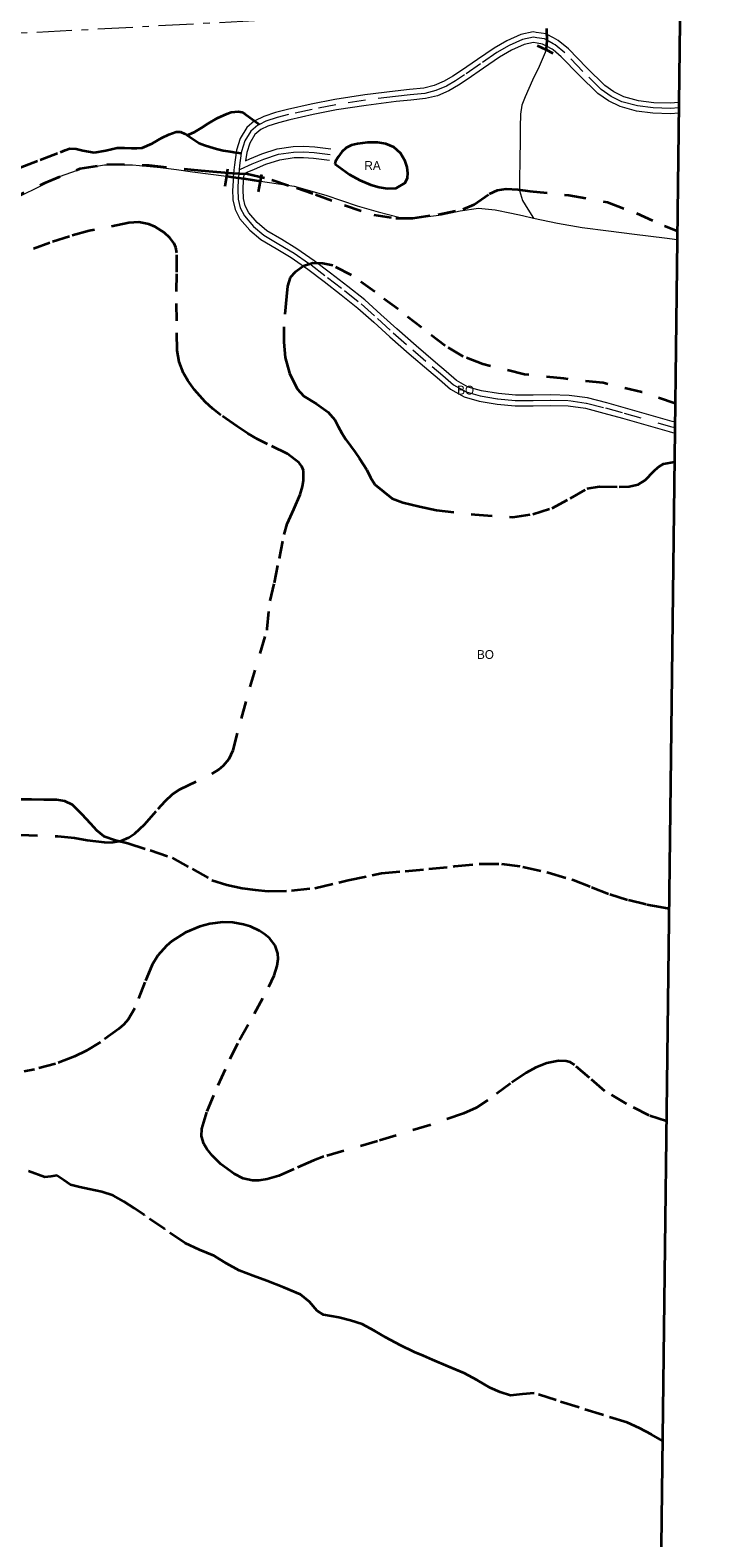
# Model space of a CAD drawing. Header units: metres. Extents: x 407555 to 411072, y 4571682 to 4574038.
# Tile 59 of 67: x 410875 to 411072, y 4572588 to 4573018. Entities that reach past the tile are written whole.
import ezdxf
from ezdxf.enums import TextEntityAlignment as Align

# ---------------------------------------------------------------- set-up
doc = ezdxf.new("R2010")
doc.units = ezdxf.units.M
doc.header["$MEASUREMENT"] = 0
for name, pattern in [('bt5mv20_liniae', [17.375, 10, -2.75, 1.875, -2.75]), ('bt5mv20_nopinta', [10, 5, -5]), ('bt5mv20_tlin1', [7, 5.25, -1.75])]:
    doc.linetypes.add(name, pattern=pattern)
for name, color, linetype, lineweight in [('COB01_CN', 7, 'Continuous', 15), ('COB01_LN', 7, 'Continuous', 15), ('ELE01_LN', 7, 'Continuous', 15), ('FLU01_LN', 7, 'Continuous', 15), ('FLU03_LN', 7, 'Continuous', 15), ('PON02_LN', 7, 'Continuous', 15), ('RAI01_CN', 7, 'Continuous', 15), ('RAI01_LN', 7, 'Continuous', 15), ('VIA16_LN', 7, 'Continuous', 15), ('VIA19_LN', 7, 'Continuous', 15), ('VIA21_LN', 7, 'Continuous', 15), ('VIA23_LN', 7, 'Continuous', 15), ('VIR01_LN', 7, 'Continuous', 15)]:
    doc.layers.add(name, color=color, linetype=linetype, lineweight=lineweight)
doc.styles.add('034', font='txt')

msp = doc.modelspace()

# ---------------------------------------------------------------- linework, layer by layer
at = {"layer": 'COB01_LN', "color": 92, "linetype": 'bt5mv20_nopinta', "lineweight": 35}
for points in [[(410868.44, 4572969.68, 307.33), (410878.59, 4572974.48, 305.92), (410888.86, 4572978.66, 304.5), (410896.54, 4572979.94, 303.61), (410908.58, 4572979.59, 302.59), (410920.48, 4572978.39, 301.79), (410923.45, 4572978.13, 302.31), (410927.89, 4572977.7, 304.28), (410930.11, 4572977.5, 304.95), (410932.32, 4572977.32, 304.87), (410934.46, 4572977.3, 304.22), (410936.58, 4572977.2, 303.47), (410943.6, 4572975.45, 300.51), (410950.55, 4572973.13, 298.02), (410956, 4572971.28, 297.08), (410964.28, 4572968.21, 296.42), (410972.67, 4572965.45, 295.68), (410978.95, 4572964.48, 294.83), (410983.77, 4572964.56, 294.18), (410991.04, 4572965.57, 293.21), (410998.13, 4572967.1, 292.23), (411001.26, 4572968.46, 291.73), (411005.68, 4572971.44, 290.91), (411007.95, 4572972.55, 290.52), (411010.39, 4572972.93, 290.17), (411013.75, 4572972.67, 290.37), (411017.12, 4572972.26, 290.76), (411028.23, 4572971.07, 290.46), (411039.27, 4572969.09, 289.63), (411047.57, 4572965.92, 288.5), (411055.57, 4572962.34, 286.98), (411059.22, 4572960.87, 285.8)], [(410910.33, 4572962, 317.25), (410908.44, 4572962.79, 317.57), (410905.6, 4572963.34, 318.1), (410902.73, 4572963.19, 318.5), (410891.44, 4572960.86, 319.52), (410885.8, 4572959.31, 320.02), (410880.2, 4572957.52, 320.58), (410866.66, 4572952.32, 322.24)], [(410871.73, 4572788.55, 395.1), (410882.5, 4572788.18, 394.64), (410887.29, 4572787.7, 393.99), (410890.85, 4572787.1, 393.05), (410895.97, 4572786.45, 391.05), (410898.35, 4572786.47, 389.82), (410900.57, 4572786.88, 388.47), (410902.75, 4572787.81, 386.96), (410904.49, 4572788.97, 385.63), (410907.27, 4572791.55, 383.31), (410911.15, 4572796.04, 379.82), (410913.12, 4572798.23, 378.08), (410915.22, 4572800.17, 376.34), (410917.45, 4572801.67, 374.66), (410926.4, 4572805.98, 368.52), (410928.43, 4572807.24, 367.06), (410929.78, 4572808.33, 366.02), (410931.43, 4572810.3, 364.58), (410932.5, 4572812.77, 363.31), (410934.93, 4572821.77, 359.49), (410937.35, 4572830.78, 355.67), (410942.25, 4572846.99, 346.91), (410942.21, 4572847.32, 346.88), (410943.06, 4572855.35, 345.48), (410944.28, 4572860.53, 344.32), (410945.7, 4572867.42, 342.71), (410947.04, 4572874.31, 341), (410947.96, 4572877.33, 339.93), (410949.88, 4572881.5, 337.76), (410951.66, 4572885.7, 335.78), (410952.3, 4572887.94, 335.1), (410952.64, 4572889.79, 334.67), (410952.56, 4572892.5, 334.16), (410952.14, 4572893.7, 333.98), (410951.38, 4572894.72, 333.86), (410948.01, 4572897.25, 333.69), (410942.31, 4572900.09, 333.84), (410939.45, 4572901.47, 334.02), (410936.75, 4572903.07, 334.22), (410933.61, 4572905.16, 334.77), (410928.97, 4572908.36, 336.02), (410926.71, 4572910.14, 336.45), (410924.52, 4572912.15, 336.5), (410921.48, 4572915.53, 335.85), (410919.56, 4572918.22, 334.98), (410918.38, 4572920.31, 334.17), (410917.13, 4572923.52, 332.76), (410916.6, 4572926.8, 331.23), (410916.43, 4572935.18, 327.12), (410916.39, 4572943.62, 323.05), (410916.44, 4572949.09, 320.69), (410916.46, 4572954.59, 318.49), (410916.19, 4572956.16, 317.88), (410915.68, 4572957.28, 317.48), (410914.49, 4572958.88, 317.07), (410912.84, 4572960.38, 316.98), (410910.33, 4572962, 317.25)], [(411058.62, 4572911.61, 316.87), (411049.14, 4572914.85, 316.26), (411038.03, 4572917.51, 315.55), (411026.83, 4572918.73, 314.87), (411015.62, 4572919.94, 314.18), (411003.78, 4572922.85, 312.91), (410998.17, 4572925.07, 312.11), (410992.99, 4572928.12, 311.39), (410986.23, 4572933.3, 310.6), (410979.55, 4572938.54, 309.8), (410972.97, 4572943.47, 308.64), (410966.27, 4572948.3, 307.4), (410960.95, 4572950.97, 306.87), (410958.09, 4572951.63, 306.69), (410955.29, 4572951.67, 306.52), (410952.64, 4572950.79, 306.46), (410950.25, 4572949.15, 306.93), (410948.83, 4572947.56, 308.18), (410948.01, 4572945.08, 311.05), (410947.73, 4572942.15, 313.71), (410946.99, 4572933.53, 318.85), (410946.98, 4572929.14, 320.96), (410947.32, 4572924.72, 322.41), (410948.56, 4572920.25, 322.67), (410950.77, 4572915.81, 322.85), (410952.66, 4572913.71, 323.38), (410956.31, 4572911.52, 324.23), (410959.59, 4572909.17, 325.2), (410961.49, 4572906.95, 325.18), (410962.5, 4572905.07, 325.18), (410963.5, 4572903.19, 325.18), (410964.7, 4572901.36, 325.18), (410966.02, 4572899.61, 325.18), (410967.3, 4572897.79, 325.05), (410968.58, 4572895.96, 324.89), (410969.65, 4572894.36, 324.87), (410970.69, 4572892.73, 324.9), (410971.69, 4572890.5, 325.04), (410972.97, 4572888.52, 325.15), (410975.43, 4572886.53, 325.19), (410977.89, 4572884.54, 325.22), (410980.92, 4572883.41, 325.18), (410985.68, 4572882.29, 324.44), (410990.5, 4572881.21, 324.14), (411001.42, 4572879.96, 324.59), (411012.33, 4572879.26, 324.93), (411017.98, 4572880.03, 324.73), (411023.53, 4572881.8, 324.53), (411028.61, 4572884.56, 324.38), (411033.54, 4572887.35, 324.23), (411037.05, 4572888.01, 324.08), (411042.68, 4572887.88, 323.69), (411045.45, 4572887.96, 323.43), (411048.05, 4572888.55, 323.13), (411050.06, 4572889.77, 322.37), (411052.52, 4572892.3, 320.38), (411053.79, 4572893.49, 319.51), (411055.28, 4572894.42, 319.06), (411058.42, 4572895.03, 318.85)], [(411056.11, 4572706.96, 394.12), (411051.15, 4572708.51, 395.1), (411044.74, 4572711.88, 395.76), (411038.54, 4572715.51, 396.41), (411034.19, 4572719.23, 396.48), (411029.85, 4572722.95, 396.54), (411028.67, 4572723.7, 396.64), (411027.52, 4572724.06, 396.85), (411025.34, 4572724.17, 397.45), (411021.96, 4572723.43, 398.72), (411018.89, 4572722.18, 400.18), (411016.14, 4572720.72, 401.69), (411011.65, 4572717.69, 404.39), (411005.17, 4572712.87, 408.49), (411001.82, 4572710.75, 410.52), (410998.24, 4572709.1, 412.52), (410988.6, 4572705.78, 417.47), (410973.68, 4572701.19, 424.62), (410958.44, 4572696.81, 431.41), (410955.42, 4572695.73, 432.53), (410949.85, 4572693.18, 433.89), (410945.53, 4572691.35, 434.47), (410942.27, 4572690.37, 434.69), (410939.83, 4572690.01, 434.76), (410938.03, 4572690.02, 434.77), (410935.36, 4572690.56, 434.71), (410932.77, 4572691.86, 434.58), (410929.05, 4572694.69, 434.22), (410926.57, 4572697.09, 433.76), (410925.06, 4572698.99, 433.28), (410924.21, 4572700.43, 432.84), (410923.49, 4572702.6, 432.03), (410923.57, 4572704.72, 431.02), (410925.13, 4572709.72, 428.3), (410928.21, 4572717.23, 423.93), (410931.65, 4572724.67, 419.02), (410934.38, 4572730.09, 414.96), (410938.62, 4572737.63, 408.84), (410942.72, 4572745.2, 402.73), (410944.23, 4572748.51, 400.35), (410945.07, 4572751.19, 398.58), (410945.34, 4572753.24, 397.26), (410945.25, 4572754.76, 396.29), (410944.51, 4572756.99, 394.84), (410942.91, 4572759.08, 393.43), (410941.44, 4572760.3, 392.69), (410940.05, 4572761.2, 392.31), (410937.47, 4572762.41, 392.18), (410935.46, 4572763.03, 392.41), (410932.45, 4572763.55, 393.11), (410929.6, 4572763.64, 394), (410925.86, 4572763.17, 395.23), (410923.06, 4572762.42, 396.21), (410918.96, 4572760.69, 397.9), (410915.08, 4572758.27, 400.01), (410913.49, 4572756.95, 401.11), (410911.08, 4572754.18, 403.19), (410909.47, 4572751.51, 405.03), (410907.35, 4572746.54, 408.27), (410904.5, 4572739.19, 413.15), (410902.58, 4572735.95, 415.57), (410901.37, 4572734.51, 416.77), (410899.94, 4572733.23, 417.97), (410894.7, 4572729.49, 421.96), (410890.57, 4572727.02, 424.95), (410887.27, 4572725.39, 427.14), (410881.9, 4572723.3, 430.29), (410875.88, 4572721.69, 433.22), (410872.87, 4572721.07, 434.29)]]:
    msp.add_polyline3d(points, dxfattribs=at)
at = {"layer": 'ELE01_LN', "color": 1, "linetype": 'bt5mv20_liniae', "lineweight": 15}
msp.add_polyline3d([(411060.04, 4573027.22, 328.65), (410784.49, 4573012.62, 359.04), (410535.01, 4572995.68, 408.81), (410305.28, 4572982.67, 482.22), (410106.54, 4572969.06, 481.26), (409811.81, 4572951.61, 466.46), (409626.85, 4572940.14, 497.21), (409481.37, 4572931.39, 533.09), (409372.24, 4572924.74, 518.51), (409180.88, 4572913.16, 478.36), (408774.89, 4572886.61, 495.11), (408395.19, 4572864.62, 493.85), (408198.83, 4572853.09, 492.1), (408052.44, 4572843.41, 507.75), (407930.81, 4572836.32, 511.64), (407829.79, 4572830.41, 504.31), (407568.41, 4572814.36, 478.69)], dxfattribs=at)
at = {"layer": 'FLU01_LN', "color": 150, "linetype": 'Continuous', "lineweight": 15}
for points in [[(411021.69, 4573012.6, 304.5), (411021.54, 4573011.78, 304.3), (411019.83, 4573007.8, 302), (411017.96, 4573003.89, 299.76), (411015.78, 4572999.15, 298.02), (411014.87, 4572996.72, 297.18), (411014.45, 4572994.21, 296.36), (411014.38, 4572990.51, 295.24), (411014.35, 4572986.81, 294.12), (411014.28, 4572981.13, 291.95), (411014.22, 4572975.45, 289.9), (411014.22, 4572972.42, 289.37), (411015.02, 4572969.56, 288.88), (411016.59, 4572967.06, 288.21), (411018.16, 4572964.56, 287.53)], [(410809.4, 4572954.2, 316.22), (410812.16, 4572954.22, 315.26), (410817.64, 4572955.19, 313.42), (410823.37, 4572957.32, 312.58), (410829.21, 4572959.48, 311.89), (410833.2, 4572960.26, 311.49), (410837.2, 4572960.66, 311.08), (410841.01, 4572959.97, 310.68), (410842.92, 4572959.56, 310.48), (410844.82, 4572959.69, 310.28), (410848.39, 4572960.89, 309.85), (410851.85, 4572962.3, 309.39), (410861.78, 4572966.5, 308.04), (410871.64, 4572970.77, 306.54), (410877.45, 4572973.61, 305.51), (410883.28, 4572976.49, 304.45), (410889.44, 4572978.7, 303.37), (410895.85, 4572979.72, 302.29), (410903.84, 4572979.73, 301.17), (410911.83, 4572979.01, 300.35), (410916.38, 4572978.4, 300.11), (410920.93, 4572977.78, 299.87), (410930.59, 4572976.48, 298.89)], [(410940.35, 4572975.09, 297.91), (410949.89, 4572973.64, 296.96), (410958.95, 4572971.12, 296.17), (410967.93, 4572968.04, 295.37), (410973.86, 4572966.28, 294.83), (410979.82, 4572964.8, 294.28), (410985.9, 4572964.66, 293.68), (410991.98, 4572965.45, 292.91), (410997.27, 4572966.58, 291.96), (411002.55, 4572967.34, 290.83), (411007.24, 4572966.87, 289.74), (411011.92, 4572965.95, 288.66), (411015.04, 4572965.25, 288.05), (411018.16, 4572964.56, 287.53)], [(411018.16, 4572964.56, 287.53), (411025.09, 4572963.1, 286.52), (411032.11, 4572961.89, 285.69), (411039.56, 4572960.92, 284.97), (411047.01, 4572959.98, 284.26), (411055.6, 4572958.9, 283.45), (411059.2, 4572958.45, 283.12)]]:
    msp.add_polyline3d(points, dxfattribs=at)
at = {"layer": 'FLU03_LN', "color": 150, "linetype": 'bt5mv20_nopinta', "lineweight": 35}
for points in [[(411021.86, 4573018.64, 305.07), (411021.94, 4573016.99, 305.02), (411021.99, 4573016.11, 304.99), (411021.97, 4573015.27, 304.93), (411021.93, 4573013.87, 304.82), (411021.88, 4573013.61, 304.75), (411021.69, 4573012.6, 304.5)], [(410930.59, 4572976.48, 298.89), (410932.55, 4572976.22, 298.69), (410934.04, 4572976.02, 298.54), (410935.47, 4572975.83, 298.4), (410935.53, 4572975.82, 298.39), (410940.35, 4572975.09, 297.91)]]:
    msp.add_polyline3d(points, dxfattribs=at)
at = {"layer": 'PON02_LN', "color": 1, "linetype": 'Continuous', "lineweight": 35}
for points in [[(411019.27, 4573013.81, 306.07), (411021.69, 4573012.6, 306.07), (411023.75, 4573011.57, 306.07)], [(410930.89, 4572978.52, 301.87), (410930.59, 4572976.48, 301.87), (410930.17, 4572973.58, 301.87)], [(410939.8, 4572972.01, 301.79), (410940.35, 4572975.09, 301.79), (410940.68, 4572976.93, 301.79)]]:
    msp.add_polyline3d(points, dxfattribs=at)
at = {"layer": 'RAI01_LN', "color": 202, "linetype": 'Continuous', "lineweight": 35}
msp.add_polyline3d([(410961.54, 4572979.97, 298.49), (410963.61, 4572978.47, 298.49), (410965.67, 4572976.97, 298.49), (410968.62, 4572975.31, 298.49), (410971.84, 4572974, 298.49), (410974.13, 4572973.33, 298.49), (410976.44, 4572973, 298.49), (410979.04, 4572973.1, 298.49), (410981.57, 4572974.6, 298.49), (410982.28, 4572975.98, 298.49), (410982.31, 4572977.38, 298.49), (410982.15, 4572979.1, 298.49), (410981.6, 4572980.82, 298.49), (410980.26, 4572983.03, 298.49), (410978.32, 4572984.75, 298.49), (410976.1, 4572985.73, 298.49), (410973.82, 4572986.08, 298.49), (410970.89, 4572986.06, 298.49), (410967.96, 4572985.68, 298.49), (410966.3, 4572985.31, 298.49), (410964.75, 4572984.56, 298.49), (410963.51, 4572983.43, 298.49), (410962.56, 4572982.11, 298.49), (410961.74, 4572980.77, 298.49), (410961.54, 4572979.97, 298.49)], dxfattribs=at)
at = {"layer": 'VIA16_LN', "color": 42, "linetype": 'bt5mv20_nopinta', "lineweight": 15}
for points in [[(411059.66, 4572995.98, 306.71), (411057.23, 4572995.81, 306.64), (411052.37, 4572995.95, 306.59), (411047.86, 4572996.54, 306.61), (411043.43, 4572997.74, 306.62), (411040.35, 4572999.24, 306.63), (411037.54, 4573001.2, 306.64), (411032.3, 4573006.37, 306.66), (411027.13, 4573011.69, 306.66), (411024.4, 4573013.94, 306.65), (411023.82, 4573014.26, 306.65), (411021.97, 4573015.27, 306.64), (411021.29, 4573015.64, 306.63), (411019.11, 4573015.98, 306.63), (411018.19, 4573016.13, 306.63), (411015.09, 4573015.5, 306.63), (411011.28, 4573013.8, 306.75), (411007.74, 4573011.76, 306.89), (411003.09, 4573008.58, 306.97), (410998.47, 4573005.36, 307.01), (410995.98, 4573003.73, 307.12), (410993.4, 4573002.21, 307.16), (410990.36, 4573000.89, 307.03), (410987.17, 4573000.12, 306.89), (410983.02, 4572999.69, 306.72), (410978.87, 4572999.25, 306.55), (410970.3, 4572998.18, 305.99), (410961.77, 4572996.87, 305.36), (410955.05, 4572995.56, 304.98), (410948.36, 4572994.07, 304.63), (410945.07, 4572993.19, 304.42), (410941.82, 4572992.14, 304.23), (410940, 4572991.27, 304.17), (410939.56, 4572991.06, 304.16), (410937.58, 4572989.36, 304.15), (410935.89, 4572986.58, 304.15), (410934.93, 4572983.55, 304.16), (410934.86, 4572983.04, 304.17), (410934.37, 4572979.55, 304.24), (410934.26, 4572978.39, 304.27)], [(410934.26, 4572978.39, 304.27), (410934.6, 4572978.54, 304.26), (410937.96, 4572979.98, 303.75), (410941.24, 4572981.39, 303.24), (410945.45, 4572982.76, 302.41), (410949.76, 4572983.39, 301.42), (410952.66, 4572983.47, 300.66), (410955.63, 4572983.25, 300), (410957.91, 4572982.96, 299.65), (410960.22, 4572982.67, 299.3)], [(410934.26, 4572978.39, 304.27), (410934.22, 4572977.98, 304.28), (410934.17, 4572977.43, 304.3), (410934.04, 4572976.02, 304.34), (410934, 4572975.54, 304.36), (410933.89, 4572972.97, 304.46), (410933.88, 4572972.74, 304.47), (410933.94, 4572969.94, 304.57), (410934.51, 4572967.49, 304.6), (410935.73, 4572965.2, 304.61), (410938.31, 4572962.18, 304.66), (410941.29, 4572959.67, 304.87), (410945.6, 4572957.11, 305.36), (410949.89, 4572954.53, 305.85), (410954.74, 4572951.18, 306.38), (410959.43, 4572947.6, 306.94), (410964.29, 4572943.85, 307.65), (410969.08, 4572940.03, 308.41), (410973.66, 4572935.92, 309.2), (410978.21, 4572931.78, 309.98), (410983.74, 4572927, 310.8), (410989.28, 4572922.23, 311.59), (410992.34, 4572919.59, 312.04), (410995.41, 4572916.96, 312.5), (410998.97, 4572914.95, 312.96), (411002.99, 4572913.82, 313.4), (411007.99, 4572912.99, 313.91), (411013.03, 4572912.5, 314.38), (411018.07, 4572912.51, 314.78), (411023.12, 4572912.58, 315.13), (411028.24, 4572912.48, 315.41), (411033.33, 4572911.76, 315.7), (411038.69, 4572910.37, 316.09), (411044.02, 4572908.9, 316.5), (411057.3, 4572905.11, 317.43), (411058.54, 4572904.76, 317.52)]]:
    msp.add_polyline3d(points, dxfattribs=at)
at = {"layer": 'VIA19_LN', "color": 7, "linetype": 'Continuous', "lineweight": 15}
for points in [[(411059.67, 4572997.48, 306.71), (411057.19, 4572997.31, 306.64), (411052.49, 4572997.45, 306.59), (411048.16, 4572998.02, 306.61), (411043.96, 4572999.15, 306.62), (411041.11, 4573000.53, 306.63), (411038.5, 4573002.36, 306.64), (411033.37, 4573007.43, 306.66), (411028.15, 4573012.8, 306.66), (411025.24, 4573015.19, 306.65), (411023.86, 4573015.95, 306.64), (411021.94, 4573016.99, 306.63), (411021.78, 4573017.08, 306.63), (411019, 4573017.52, 306.63), (411018.15, 4573017.66, 306.63), (411014.63, 4573016.94, 306.63), (411010.6, 4573015.13, 306.75), (411006.94, 4573013.03, 306.89), (411002.24, 4573009.81, 306.97), (410997.63, 4573006.6, 307.01), (410995.19, 4573005, 307.12), (410992.72, 4573003.55, 307.16), (410989.89, 4573002.32, 307.03), (410986.92, 4573001.6, 306.89), (410982.86, 4573001.18, 306.72), (410978.7, 4573000.74, 306.55), (410970.1, 4572999.66, 305.99), (410961.51, 4572998.35, 305.36), (410954.74, 4572997.03, 304.98), (410948, 4572995.53, 304.63), (410944.65, 4572994.63, 304.42), (410941.26, 4572993.54, 304.23), (410938.73, 4572992.32, 304.16), (410938.65, 4572992.25, 304.16), (410936.42, 4572990.34, 304.15), (410934.51, 4572987.2, 304.15), (410933.46, 4572983.88, 304.16), (410933.37, 4572983.26, 304.17), (410932.88, 4572979.72, 304.24), (410932.74, 4572978.22, 304.28), (410932.55, 4572976.22, 304.34), (410932.5, 4572975.64, 304.36), (410932.39, 4572973.22, 304.45), (410932.37, 4572972.76, 304.47), (410932.44, 4572969.75, 304.57), (410933.09, 4572966.96, 304.6), (410934.48, 4572964.35, 304.61), (410937.25, 4572961.12, 304.66), (410940.42, 4572958.44, 304.87), (410944.84, 4572955.83, 305.36), (410949.08, 4572953.27, 305.85), (410953.86, 4572949.97, 306.38), (410958.52, 4572946.41, 306.94), (410963.37, 4572942.67, 307.65), (410968.11, 4572938.88, 308.41), (410972.65, 4572934.81, 309.2), (410977.21, 4572930.66, 309.98), (410982.76, 4572925.86, 310.8), (410988.3, 4572921.09, 311.59), (410991.37, 4572918.46, 312.04), (410994.54, 4572915.73, 312.5), (410998.39, 4572913.55, 312.96), (411002.66, 4572912.35, 313.4), (411007.8, 4572911.5, 313.91), (411012.96, 4572911, 314.38), (411018.09, 4572911.01, 314.78), (411023.12, 4572911.08, 315.13), (411028.12, 4572910.98, 315.41), (411033.04, 4572910.29, 315.7), (411038.3, 4572908.92, 316.09), (411043.61, 4572907.46, 316.5), (411056.89, 4572903.67, 317.43), (411058.52, 4572903.2, 317.54)], [(411059.64, 4572994.48, 306.71), (411057.26, 4572994.31, 306.64), (411052.25, 4572994.45, 306.59), (411047.57, 4572995.07, 306.61), (411042.9, 4572996.33, 306.62), (411039.59, 4572997.94, 306.63), (411036.58, 4573000.04, 306.64), (411031.24, 4573005.31, 306.66), (411026.11, 4573010.58, 306.66), (411023.77, 4573012.51, 306.65), (411023.55, 4573012.69, 306.65), (411021.88, 4573013.61, 306.64), (411020.8, 4573014.2, 306.63), (411019.22, 4573014.45, 306.63), (411018.22, 4573014.61, 306.63), (411015.55, 4573014.06, 306.63), (411011.96, 4573012.46, 306.75), (411008.54, 4573010.49, 306.89), (411003.95, 4573007.34, 306.97), (410999.31, 4573004.12, 307.01), (410996.77, 4573002.45, 307.12), (410994.08, 4573000.87, 307.16), (410990.84, 4572999.46, 307.03), (410987.42, 4572998.64, 306.89), (410983.17, 4572998.19, 306.72), (410979.04, 4572997.76, 306.55), (410970.51, 4572996.69, 305.99), (410962.03, 4572995.39, 305.36), (410955.36, 4572994.09, 304.98), (410948.72, 4572992.61, 304.63), (410945.5, 4572991.75, 304.42), (410942.38, 4572990.74, 304.23), (410940.38, 4572989.79, 304.16), (410938.74, 4572988.38, 304.15), (410937.26, 4572985.95, 304.15), (410936.4, 4572983.22, 304.16), (410936.08, 4572980.91, 304.21), (410937.33, 4572981.45, 303.75), (410940.68, 4572982.89, 303.24), (410945.08, 4572984.32, 302.41), (410949.62, 4572984.99, 301.42), (410952.7, 4572985.07, 300.66), (410955.79, 4572984.84, 300), (410958.11, 4572984.55, 299.65), (410960.42, 4572984.26, 299.3)], [(411058.56, 4572906.31, 317.49), (411057.72, 4572906.55, 317.43), (411044.43, 4572910.34, 316.5), (411039.08, 4572911.82, 316.09), (411033.62, 4572913.23, 315.7), (411028.36, 4572913.97, 315.41), (411023.12, 4572914.08, 315.13), (411018.06, 4572914.01, 314.78), (411013.1, 4572914, 314.38), (411008.19, 4572914.48, 313.91), (411003.32, 4572915.29, 313.4), (410999.55, 4572916.34, 312.96), (410996.28, 4572918.19, 312.5), (410993.32, 4572920.73, 312.04), (410990.26, 4572923.37, 311.59), (410984.72, 4572928.13, 310.8), (410979.21, 4572932.9, 309.98), (410974.66, 4572937.04, 309.2), (410970.05, 4572941.18, 308.41), (410965.22, 4572945.03, 307.65), (410960.34, 4572948.79, 306.94), (410955.62, 4572952.39, 306.38), (410950.7, 4572955.79, 305.85), (410946.37, 4572958.4, 305.36), (410942.16, 4572960.9, 304.87), (410939.37, 4572963.25, 304.66), (410936.98, 4572966.05, 304.61), (410935.92, 4572968.03, 304.6), (410935.44, 4572970.13, 304.57), (410935.38, 4572972.73, 304.47), (410935.5, 4572975.44, 304.36), (410935.53, 4572975.82, 304.35), (410935.66, 4572977.25, 304.31), (410936.51, 4572977.61, 304.15), (410938.6, 4572978.5, 303.75), (410941.81, 4572979.88, 303.24), (410945.82, 4572981.19, 302.41), (410949.9, 4572981.79, 301.42), (410952.62, 4572981.86, 300.66), (410955.47, 4572981.65, 300), (410957.71, 4572981.37, 299.65), (410960.02, 4572981.08, 299.3)]]:
    msp.add_polyline3d(points, dxfattribs=at)
at = {"layer": 'VIA21_LN', "color": 2, "linetype": 'bt5mv20_tlin1', "lineweight": 35}
for points in [[(410919.4, 4572988.16, 302.55), (410920.52, 4572988.66, 302.84), (410921.64, 4572989.16, 303.14), (410923.53, 4572990.28, 303.67), (410925.38, 4572991.54, 304.02), (410928, 4572993, 304.06), (410930.71, 4572994.3, 304.02), (410931.98, 4572994.74, 304.05), (410934.03, 4572994.91, 304.11), (410935, 4572994.71, 304.13), (410935.86, 4572994.27, 304.14), (410937.25, 4572993.26, 304.15), (410938.65, 4572992.25, 304.16)], [(410871.81, 4572978.94, 309.09), (410877.52, 4572981.15, 308.13), (410883.24, 4572983.34, 307.11), (410884.6, 4572983.89, 306.79), (410885.98, 4572984.39, 306.46), (410887.79, 4572984.33, 306.04), (410889.64, 4572983.86, 305.62), (410891.26, 4572983.56, 305.36), (410892.88, 4572983.29, 305.24), (410896.17, 4572983.85, 305.15), (410899.48, 4572984.62, 305.06), (410901.49, 4572984.57, 304.9), (410903.52, 4572984.52, 304.75), (410905.03, 4572984.47, 304.76), (410906.53, 4572984.55, 304.75), (410909.41, 4572985.78, 304.56), (410912.17, 4572987.44, 304.37), (410914.22, 4572988.37, 304.23), (410916.26, 4572989.15, 304.09), (410917.54, 4572989.13, 303.49), (410918.78, 4572988.58, 302.73), (410919.4, 4572988.16, 302.55)], [(410919.4, 4572988.16, 302.55), (410920.8, 4572987.22, 302.14), (410922.87, 4572985.94, 301.74), (410924.38, 4572985.36, 301.59), (410925.91, 4572984.86, 301.66), (410927.82, 4572984.29, 302.21), (410929.71, 4572983.85, 303.01), (410931.65, 4572983.51, 304.15), (410933.26, 4572983.28, 304.16), (410933.37, 4572983.26, 304.17)], [(410871.63, 4572798.76, 391.23), (410874.98, 4572798.74, 390.84), (410878.56, 4572798.7, 390.13), (410882.1, 4572798.64, 389.42), (410884.46, 4572798.33, 389.04), (410886.59, 4572797.24, 388.68), (410889.28, 4572794.57, 388.14), (410891.81, 4572791.86, 387.6), (410893.59, 4572789.91, 387.09), (410895.61, 4572788.24, 386.64), (410898.98, 4572787.07, 386.33), (410902.47, 4572786.23, 386.11), (410908.81, 4572784.18, 385.72), (410915.11, 4572782.02, 385.33), (410920.8, 4572778.87, 385), (410926.49, 4572775.66, 384.66), (410930.74, 4572774.33, 384.29), (410935.08, 4572773.41, 383.76), (410938.79, 4572772.86, 383.25), (410942.51, 4572772.57, 382.74), (410949.18, 4572772.69, 381.81), (410955.84, 4572773.41, 380.88), (410965.34, 4572775.66, 379.4), (410974.85, 4572777.65, 377.92), (410981.58, 4572778.27, 377.05), (410988.33, 4572778.87, 376.34), (410995.7, 4572779.61, 375.71), (411003.07, 4572780.34, 375.09), (411009.11, 4572780.33, 374.45), (411015.15, 4572779.5, 373.8), (411022.39, 4572777.89, 373.37), (411029.47, 4572775.75, 372.91), (411034.72, 4572773.68, 372.25), (411039.98, 4572771.65, 371.51), (411045.25, 4572770.02, 370.88), (411050.51, 4572768.75, 369.89), (411054.37, 4572768.04, 368.82), (411056.85, 4572767.58, 368.13)], [(411054.98, 4572615.7, 427.92), (411051.87, 4572617.5, 428.61), (411048.43, 4572619.38, 429.53), (411044.87, 4572620.92, 430.46), (411037.9, 4572623.11, 432.13), (411030.91, 4572625.28, 433.81), (411024.64, 4572627.3, 435.36), (411018.36, 4572629.31, 436.94), (411015.02, 4572629.04, 437.87), (411011.65, 4572628.66, 438.69), (411008.68, 4572629.56, 439.11), (411005.79, 4572630.83, 439.44), (411002.11, 4572633.02, 439.91), (410998.41, 4572635.04, 440.37), (410993.9, 4572636.95, 440.84), (410989.39, 4572638.85, 441.38), (410986.8, 4572639.95, 441.79), (410984.23, 4572641.05, 442.21), (410980.15, 4572643.05, 442.89), (410976.12, 4572645.2, 443.57), (410972.81, 4572647.12, 444.15), (410969.36, 4572648.98, 444.73), (410966.01, 4572650.09, 445.05), (410962.64, 4572650.88, 445.35), (410960.46, 4572651.27, 445.84), (410958.28, 4572651.71, 446.32), (410956.45, 4572652.82, 446.61), (410954.26, 4572655.4, 447.02), (410951.75, 4572657.5, 447.38), (410946.98, 4572659.46, 447.89), (410942.18, 4572661.35, 448.39), (410938.19, 4572662.81, 448.96), (410934.21, 4572664.32, 449.41), (410930.63, 4572666.32, 449.55), (410927.13, 4572668.48, 449.63), (410922.9, 4572670.18, 449.73), (410918.8, 4572672.1, 449.81), (410913, 4572676.06, 449.77), (410907.22, 4572680.06, 449.46), (410904.29, 4572682.05, 449.22), (410901.35, 4572684.01, 448.93), (410898.32, 4572685.69, 448.59), (410895.04, 4572686.8, 448.28), (410893.25, 4572687.18, 448.17), (410891.46, 4572687.54, 448.08), (410888.81, 4572688.13, 447.98), (410886.17, 4572688.75, 447.87), (410884.2, 4572690.04, 447.72), (410882.27, 4572691.4, 447.54), (410880.52, 4572691.16, 447.34), (410878.78, 4572690.95, 447.15), (410874.19, 4572692.65, 447.09)]]:
    msp.add_polyline3d(points, dxfattribs=at)
at = {"layer": 'VIA23_LN', "color": 42, "linetype": 'bt5mv20_nopinta', "lineweight": 35}
for points in [[(410938.65, 4572992.25, 304.16), (410940, 4572991.27, 304.17)], [(410933.37, 4572983.26, 304.17), (410934.86, 4572983.04, 304.17)]]:
    msp.add_polyline3d(points, dxfattribs=at)
at = {"layer": 'VIR01_LN', "color": 7, "linetype": 'Continuous', "lineweight": 35, "flags": 128}
msp.add_lwpolyline([(407584.03, 4574038.19), (411071.92, 4573994.66), (411043.52, 4571681.77), (407554.51, 4571725.33)], close=True, dxfattribs=at)

# ---------------------------------------------------------------- texts
at = {"layer": 'COB01_CN', "color": 252, "linetype": 'Continuous', "lineweight": 0, "style": '034'}
msp.add_text('BO', height=2.5, dxfattribs=at).set_placement((410998.84, 4572915.46), align=Align.MIDDLE_CENTER)
at = {"layer": 'COB01_CN', "color": 251, "linetype": 'Continuous', "lineweight": 0, "style": '034'}
msp.add_text('BO', height=2.5, dxfattribs=at).set_placement((411004.5, 4572840.04), align=Align.MIDDLE_CENTER)
at = {"layer": 'RAI01_CN', "color": 251, "linetype": 'Continuous', "lineweight": 0, "style": '034'}
msp.add_text('RA', height=2.5, dxfattribs=at).set_placement((410972.29, 4572979.54), align=Align.MIDDLE_CENTER)

doc.saveas('drawing.dxf')
